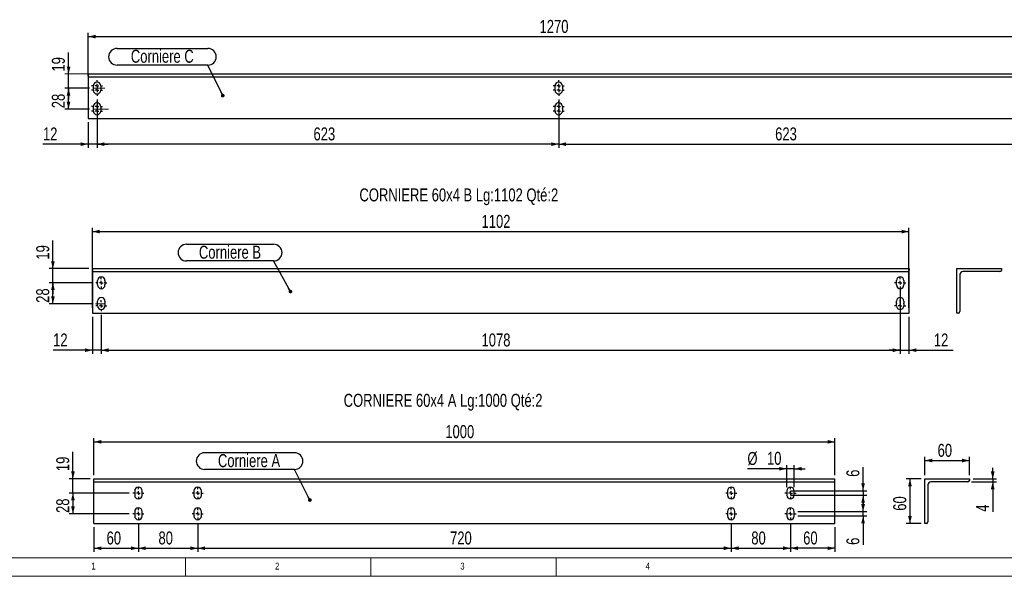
# Model space of a CAD drawing. Header units: millimetres. Extents: x -187 to 415, y 5 to 292.
# Tile 2 of 4: x 15 to 281, y 5 to 155. Entities that reach past the tile are written whole.
import ezdxf

# ---------------------------------------------------------------- set-up
doc = ezdxf.new("R2010")
doc.units = ezdxf.units.MM
doc.linetypes.add('CENTERX2', pattern=[20.32, 12.7, -2.54, 2.54, -2.54])
for name, color, linetype in [('COTES', 1, 'Continuous'), ('NOTES', 6, 'Continuous'), ('TRAIT-MIXTES', 3, 'CENTERX2')]:
    doc.layers.add(name, color=color, linetype=linetype)
doc.layers.add('TRAIT-FORT', color=4, linetype='Continuous', lineweight=25)
doc.styles.add('SLDTEXTSTYLE0', font='TXT', dxfattribs={"width": 0.75})
doc.dimstyles.new('SLDDIMSTYLE0', dxfattribs={"dimtxt": 3.5, "dimasz": 2, "dimexe": 0, "dimexo": 0.0625, "dimgap": 0.875, "dimtad": 1, "dimdec": 0, "dimlfac": 5, "dimrnd": 1e-09, "dimzin": 12, "dimdsep": 46, "dimtxsty": 'SLDTEXTSTYLE0', "dimsah": 1, "dimcen": 0.09, "dimadec": 0, "dimazin": 3, "dimtfac": 1, "dimtdec": 0, "dimtofl": 0, "dimtmove": 0, "dimatfit": 3, "dimfxl": 1, "dimfrac": 2, "dimtolj": 1, "dimtzin": 12, "dimarcsym": 0})
doc.dimstyles.new('SLDDIMSTYLE1', dxfattribs={"dimtxt": 3.5, "dimasz": 2, "dimexe": 0, "dimexo": 0.0625, "dimgap": 0.875, "dimtad": 1, "dimlfac": 5, "dimrnd": 1e-09, "dimzin": 12, "dimdsep": 46, "dimtxsty": 'SLDTEXTSTYLE0', "dimsah": 1, "dimcen": 0.09, "dimadec": 0, "dimazin": 3, "dimtfac": 1, "dimtmove": 0, "dimatfit": 0, "dimfxl": 1, "dimfrac": 2, "dimtolj": 1, "dimtzin": 12, "dimarcsym": 0})
doc.dimstyles.new('SLDDIMSTYLE2', dxfattribs={"dimtxt": 3.5, "dimasz": 2, "dimexe": 0, "dimexo": 0.0625, "dimgap": 0.875, "dimtad": 1, "dimlfac": 5, "dimrnd": 1e-09, "dimzin": 12, "dimdsep": 46, "dimtxsty": 'SLDTEXTSTYLE0', "dimsah": 1, "dimcen": 0.09, "dimadec": 0, "dimazin": 3, "dimtfac": 1, "dimtofl": 0, "dimtmove": 0, "dimatfit": 3, "dimfxl": 1, "dimfrac": 2, "dimtolj": 1, "dimtzin": 12, "dimarcsym": 0})
doc.dimstyles.new('SLDDIMSTYLE3', dxfattribs={"dimtxt": 0.18, "dimasz": 1, "dimexe": 0, "dimexo": 0.0625, "dimgap": 0, "dimtad": 0, "dimtih": 1, "dimtoh": 1, "dimdec": 0, "dimrnd": 1e-09, "dimzin": 0, "dimdsep": 46, "dimtxsty": 'Standard', "dimblk1": 'DOT', "dimblk2": 'DOT', "dimsah": 1, "dimcen": 0.09, "dimadec": 0, "dimazin": 0, "dimtfac": 1, "dimtdec": 0, "dimtofl": 0, "dimtmove": 0, "dimatfit": 3, "dimldrblk": 'DOT', "dimfxl": 1, "dimfrac": 2, "dimtolj": 1, "dimtzin": 0, "dimarcsym": 0})
doc.dimstyles.new('SLDDIMSTYLE4', dxfattribs={"dimtxt": 3.5, "dimasz": 2, "dimexe": 0, "dimexo": 0.0625, "dimgap": 0.875, "dimtad": 1, "dimdec": 0, "dimlfac": 5, "dimrnd": 1e-09, "dimzin": 12, "dimdsep": 46, "dimtxsty": 'SLDTEXTSTYLE0', "dimsah": 1, "dimcen": 0.09, "dimadec": 0, "dimazin": 3, "dimtfac": 1, "dimtdec": 0, "dimtmove": 0, "dimatfit": 0, "dimfxl": 1, "dimfrac": 2, "dimtolj": 1, "dimtzin": 12, "dimarcsym": 0})

# ---------------------------------------------------------------- blocks, each defined once
blk = doc.blocks.new('_D_8')
at = {"layer": 'COTES', "color": 1, "transparency": 16777216}
for p, q in [((35.27, 32.27), (35.27, 42.27)), ((35.27, 41.27), (235.27, 41.27)), ((235.27, 32.27), (235.27, 42.27))]:
    blk.add_line(p, q, dxfattribs=at)
for points in [[(35.27, 41.27), (37.27, 40.77), (37.27, 41.77)], [(235.27, 41.27), (233.27, 41.77), (233.27, 40.77)]]:
    blk.add_solid(points, dxfattribs=at)
at = {"layer": 'COTES', "color": 1, "transparency": 16777216, "insert": (130.1, 45.78), "char_height": 3.5, "attachment_point": 1, "style": 'SLDTEXTSTYLE0'}
blk.add_mtext('1000', dxfattribs=at)
blk = doc.blocks.new('_D_9')
at = {"layer": 'COTES', "color": 1, "transparency": 16777216}
for p, q in [((242.86, 28.07), (242.86, 34.42)), ((223.27, 28.07), (243.86, 28.07)), ((223.27, 26.87), (243.86, 26.87)), ((242.86, 28.07), (242.86, 26.87)), ((242.86, 26.87), (242.86, 23.87))]:
    blk.add_line(p, q, dxfattribs=at)
for points in [[(242.86, 28.07), (243.36, 30.07), (242.36, 30.07)], [(242.86, 26.87), (242.36, 24.87), (243.36, 24.87)]]:
    blk.add_solid(points, dxfattribs=at)
at = {"layer": 'COTES', "color": 1, "transparency": 16777216, "insert": (238.35, 31.83), "char_height": 3.5, "attachment_point": 1, "rotation": 90, "style": 'SLDTEXTSTYLE0'}
blk.add_mtext('6', dxfattribs=at)
blk = doc.blocks.new('_D_10')
at = {"layer": 'COTES', "color": 1, "transparency": 16777216}
for p, q in [((242.86, 22.47), (242.86, 25.47)), ((225.27, 22.47), (243.86, 22.47)), ((225.27, 21.27), (243.86, 21.27)), ((242.86, 21.27), (242.86, 22.47)), ((242.86, 21.27), (242.86, 13.47))]:
    blk.add_line(p, q, dxfattribs=at)
for points in [[(242.86, 22.47), (243.36, 24.47), (242.36, 24.47)], [(242.86, 21.27), (242.36, 19.27), (243.36, 19.27)]]:
    blk.add_solid(points, dxfattribs=at)
at = {"layer": 'COTES', "color": 1, "transparency": 16777216, "insert": (238.35, 13.47), "char_height": 3.5, "attachment_point": 1, "rotation": 90, "style": 'SLDTEXTSTYLE0'}
blk.add_mtext('6', dxfattribs=at)
blk = doc.blocks.new('_D_11')
at = {"layer": 'COTES', "color": 1, "transparency": 16777216}
for p, q in [((44.77, 27.47), (28.61, 27.47)), ((29.61, 27.47), (29.61, 21.87)), ((44.77, 21.87), (28.61, 21.87))]:
    blk.add_line(p, q, dxfattribs=at)
for points in [[(29.61, 27.47), (29.11, 25.47), (30.11, 25.47)], [(29.61, 21.87), (30.11, 23.87), (29.11, 23.87)]]:
    blk.add_solid(points, dxfattribs=at)
at = {"layer": 'COTES', "color": 1, "transparency": 16777216, "insert": (25.1, 22.08), "char_height": 3.5, "attachment_point": 1, "rotation": 90, "style": 'SLDTEXTSTYLE0'}
blk.add_mtext('28', dxfattribs=at)
blk = doc.blocks.new('_D_12')
at = {"layer": 'COTES', "color": 1, "transparency": 16777216}
for p, q in [((29.61, 31.27), (29.61, 38.54)), ((34.27, 31.27), (28.61, 31.27)), ((29.61, 27.47), (29.61, 31.27)), ((44.77, 27.47), (28.61, 27.47)), ((29.61, 27.47), (29.61, 24.47))]:
    blk.add_line(p, q, dxfattribs=at)
for points in [[(29.61, 31.27), (30.11, 33.27), (29.11, 33.27)], [(29.61, 27.47), (29.11, 25.47), (30.11, 25.47)]]:
    blk.add_solid(points, dxfattribs=at)
at = {"layer": 'COTES', "color": 1, "transparency": 16777216, "insert": (25.1, 33.37), "char_height": 3.5, "attachment_point": 1, "rotation": 90, "style": 'SLDTEXTSTYLE0'}
blk.add_mtext('19', dxfattribs=at)
blk = doc.blocks.new('_D_13')
at = {"layer": 'COTES', "color": 1, "transparency": 16777216}
for p, q in [((47.27, 19.37), (47.27, 11.57)), ((35.27, 18.27), (35.27, 11.57)), ((35.27, 12.57), (47.27, 12.57))]:
    blk.add_line(p, q, dxfattribs=at)
for points in [[(35.27, 12.57), (37.27, 12.07), (37.27, 13.07)], [(47.27, 12.57), (45.27, 13.07), (45.27, 12.07)]]:
    blk.add_solid(points, dxfattribs=at)
at = {"layer": 'COTES', "color": 1, "transparency": 16777216, "insert": (38.69, 17.09), "char_height": 3.5, "attachment_point": 1, "style": 'SLDTEXTSTYLE0'}
blk.add_mtext('60', dxfattribs=at)
blk = doc.blocks.new('_D_14')
at = {"layer": 'COTES', "color": 1, "transparency": 16777216}
for p, q in [((47.27, 19.37), (47.27, 11.57)), ((63.27, 19.37), (63.27, 11.57)), ((47.27, 12.57), (63.27, 12.57))]:
    blk.add_line(p, q, dxfattribs=at)
for points in [[(47.27, 12.57), (49.27, 12.07), (49.27, 13.07)], [(63.27, 12.57), (61.27, 13.07), (61.27, 12.07)]]:
    blk.add_solid(points, dxfattribs=at)
at = {"layer": 'COTES', "color": 1, "transparency": 16777216, "insert": (52.69, 17.09), "char_height": 3.5, "attachment_point": 1, "style": 'SLDTEXTSTYLE0'}
blk.add_mtext('80', dxfattribs=at)
blk = doc.blocks.new('_D_15')
at = {"layer": 'COTES', "color": 1, "transparency": 16777216}
for p, q in [((63.27, 19.37), (63.27, 11.57)), ((207.27, 19.37), (207.27, 11.57)), ((63.27, 12.57), (207.27, 12.57))]:
    blk.add_line(p, q, dxfattribs=at)
for points in [[(63.27, 12.57), (65.27, 12.07), (65.27, 13.07)], [(207.27, 12.57), (205.27, 13.07), (205.27, 12.07)]]:
    blk.add_solid(points, dxfattribs=at)
at = {"layer": 'COTES', "color": 1, "transparency": 16777216, "insert": (131.39, 17.09), "char_height": 3.5, "attachment_point": 1, "style": 'SLDTEXTSTYLE0'}
blk.add_mtext('720', dxfattribs=at)
blk = doc.blocks.new('_D_16')
at = {"layer": 'COTES', "color": 1, "transparency": 16777216}
for p, q in [((207.27, 19.37), (207.27, 11.57)), ((223.27, 19.37), (223.27, 11.57)), ((207.27, 12.57), (223.27, 12.57))]:
    blk.add_line(p, q, dxfattribs=at)
for points in [[(207.27, 12.57), (209.27, 12.07), (209.27, 13.07)], [(223.27, 12.57), (221.27, 13.07), (221.27, 12.07)]]:
    blk.add_solid(points, dxfattribs=at)
at = {"layer": 'COTES', "color": 1, "transparency": 16777216, "insert": (212.69, 17.09), "char_height": 3.5, "attachment_point": 1, "style": 'SLDTEXTSTYLE0'}
blk.add_mtext('80', dxfattribs=at)
blk = doc.blocks.new('_D_17')
at = {"layer": 'COTES', "color": 1, "transparency": 16777216}
for p, q in [((223.27, 19.37), (223.27, 11.57)), ((235.27, 18.27), (235.27, 11.57)), ((235.27, 12.57), (223.27, 12.57))]:
    blk.add_line(p, q, dxfattribs=at)
for points in [[(223.27, 12.57), (225.27, 12.07), (225.27, 13.07)], [(235.27, 12.57), (233.27, 13.07), (233.27, 12.07)]]:
    blk.add_solid(points, dxfattribs=at)
at = {"layer": 'COTES', "color": 1, "transparency": 16777216, "insert": (226.69, 17.09), "char_height": 3.5, "attachment_point": 1, "style": 'SLDTEXTSTYLE0'}
blk.add_mtext('60', dxfattribs=at)
blk = doc.blocks.new('_D_18')
at = {"layer": 'COTES', "color": 1, "transparency": 16777216}
for p, q in [((222.27, 29.07), (222.27, 35.01)), ((224.27, 29.07), (224.27, 35.01)), ((222.27, 34.01), (211.64, 34.01)), ((224.27, 34.01), (222.27, 34.01)), ((224.27, 34.01), (227.27, 34.01))]:
    blk.add_line(p, q, dxfattribs=at)
for points in [[(222.27, 34.01), (220.27, 34.51), (220.27, 33.51)], [(224.27, 34.01), (226.27, 33.51), (226.27, 34.51)]]:
    blk.add_solid(points, dxfattribs=at)
at = {"layer": 'COTES', "color": 1, "transparency": 16777216, "char_height": 3.5, "attachment_point": 1, "style": 'SLDTEXTSTYLE0'}
for s, insert in [('%%c', (211.64, 38.53)), ('10', (216.92, 38.58))]:
    blk.add_mtext(s, dxfattribs=dict(at, insert=insert))
blk = doc.blocks.new('SW_NOTE_5')
at = {"layer": 'NOTES', "color": 0}
for p, q in [((-24.28, 4.53), (0, 4.53)), ((0, 0), (-24.28, 0))]:
    blk.add_line(p, q, dxfattribs=at)
for centre, start, end in [((-24.28, 2.26), 90, 270), ((0, 2.26), 270, 90)]:
    blk.add_arc(centre, 2.26, start, end, dxfattribs=at)
at = {"layer": 'NOTES', "color": 0, "insert": (-12.3, 4.12), "char_height": 3.5, "attachment_point": 2, "style": 'SLDTEXTSTYLE0'}
blk.add_mtext('Corniere A', dxfattribs=at)
blk = doc.blocks.new('_Dot')
at = {"color": 0, "linetype": 'ByBlock', "lineweight": -2}
blk.add_line((-0.5, 0), (-1, 0), dxfattribs=at)
at = {"color": 0, "linetype": 'ByBlock', "const_width": 0.5}
blk.add_lwpolyline([(-0.25, 0, 1), (0.25, 0, 1)], format="xyb", close=True, dxfattribs=at)
blk = doc.blocks.new('SW_CENTERMARKSYMBOL_8')
at = {"layer": 'TRAIT-MIXTES', "color": 0}
for p, q in [((-1, 0), (-1.5, 0)), ((0, 0), (-0.5, 0)), ((0, 1), (0, 1.5)), ((0, 0), (0, 0.5)), ((0, 0), (0, -0.5)), ((0, 0), (0.5, 0)), ((1, 0), (1.5, 0)), ((0, -1), (0, -1.5))]:
    blk.add_line(p, q, dxfattribs=at)
blk = doc.blocks.new('SW_CENTERMARKSYMBOL_9')
at = {"layer": 'TRAIT-MIXTES', "color": 0}
for p, q in [((-1, 0), (-1.5, 0)), ((0, 0), (-0.5, 0)), ((0, 1), (0, 1.5)), ((0, 0), (0, 0.5)), ((0, 0), (0, -0.5)), ((0, 0), (0.5, 0)), ((1, 0), (1.5, 0)), ((0, -1), (0, -1.5))]:
    blk.add_line(p, q, dxfattribs=at)
blk = doc.blocks.new('SW_CENTERMARKSYMBOL_10')
at = {"layer": 'TRAIT-MIXTES', "color": 0}
for p, q in [((-1, 0), (-1.5, 0)), ((0, 0), (-0.5, 0)), ((0, 1), (0, 1.5)), ((0, 0), (0, 0.5)), ((0, 0), (0, -0.5)), ((0, 0), (0.5, 0)), ((1, 0), (1.5, 0)), ((0, -1), (0, -1.5))]:
    blk.add_line(p, q, dxfattribs=at)
blk = doc.blocks.new('SW_CENTERMARKSYMBOL_11')
at = {"layer": 'TRAIT-MIXTES', "color": 0}
for p, q in [((-1, 0), (-1.5, 0)), ((0, 0), (-0.5, 0)), ((0, 1), (0, 1.5)), ((0, 0), (0, 0.5)), ((0, 0), (0, -0.5)), ((0, 0), (0.5, 0)), ((1, 0), (1.5, 0)), ((0, -1), (0, -1.5))]:
    blk.add_line(p, q, dxfattribs=at)
blk = doc.blocks.new('SW_CENTERMARKSYMBOL_12')
at = {"layer": 'TRAIT-MIXTES', "color": 0}
for p, q in [((-1, 0), (-1.5, 0)), ((0, 0), (-0.5, 0)), ((0, 1), (0, 1.5)), ((0, 0), (0, 0.5)), ((0, 0), (0, -0.5)), ((0, 0), (0.5, 0)), ((1, 0), (1.5, 0)), ((0, -1), (0, -1.5))]:
    blk.add_line(p, q, dxfattribs=at)
blk = doc.blocks.new('SW_CENTERMARKSYMBOL_13')
at = {"layer": 'TRAIT-MIXTES', "color": 0}
for p, q in [((-1, 0), (-1.5, 0)), ((0, 0), (-0.5, 0)), ((0, 1), (0, 1.5)), ((0, 0), (0, 0.5)), ((0, 0), (0, -0.5)), ((0, 0), (0.5, 0)), ((1, 0), (1.5, 0)), ((0, -1), (0, -1.5))]:
    blk.add_line(p, q, dxfattribs=at)
blk = doc.blocks.new('SW_CENTERMARKSYMBOL_14')
at = {"layer": 'TRAIT-MIXTES', "color": 0}
for p, q in [((-1, 0), (-1.5, 0)), ((0, 0), (-0.5, 0)), ((0, 1), (0, 1.5)), ((0, 0), (0, 0.5)), ((0, 0), (0, -0.5)), ((0, 0), (0.5, 0)), ((1, 0), (1.5, 0)), ((0, -1), (0, -1.5))]:
    blk.add_line(p, q, dxfattribs=at)
blk = doc.blocks.new('SW_CENTERMARKSYMBOL_15')
at = {"layer": 'TRAIT-MIXTES', "color": 0}
for p, q in [((-1, 0), (-1.5, 0)), ((0, 0), (-0.5, 0)), ((0, 1), (0, 1.5)), ((0, 0), (0, 0.5)), ((0, 0), (0, -0.5)), ((0, 0), (0.5, 0)), ((1, 0), (1.5, 0)), ((0, -1), (0, -1.5))]:
    blk.add_line(p, q, dxfattribs=at)
blk = doc.blocks.new('_D_19')
at = {"layer": 'COTES', "color": 1, "transparency": 16777216}
for p, q in [((259.56, 32.27), (259.56, 37.23)), ((271.56, 32.27), (271.56, 37.23)), ((259.56, 36.23), (271.56, 36.23))]:
    blk.add_line(p, q, dxfattribs=at)
for points in [[(259.56, 36.23), (261.56, 35.73), (261.56, 36.73)], [(271.56, 36.23), (269.56, 36.73), (269.56, 35.73)]]:
    blk.add_solid(points, dxfattribs=at)
at = {"layer": 'COTES', "color": 1, "transparency": 16777216, "insert": (262.97, 40.74), "char_height": 3.5, "attachment_point": 1, "style": 'SLDTEXTSTYLE0'}
blk.add_mtext('60', dxfattribs=at)
blk = doc.blocks.new('_D_20')
at = {"layer": 'COTES', "color": 1, "transparency": 16777216}
for p, q in [((258.56, 31.27), (254.51, 31.27)), ((255.51, 31.27), (255.51, 19.27)), ((258.56, 19.27), (254.51, 19.27))]:
    blk.add_line(p, q, dxfattribs=at)
for points in [[(255.51, 31.27), (255.01, 29.27), (256.01, 29.27)], [(255.51, 19.27), (256.01, 21.27), (255.01, 21.27)]]:
    blk.add_solid(points, dxfattribs=at)
at = {"layer": 'COTES', "color": 1, "transparency": 16777216, "insert": (251, 22.68), "char_height": 3.5, "attachment_point": 1, "rotation": 90, "style": 'SLDTEXTSTYLE0'}
blk.add_mtext('60', dxfattribs=at)
blk = doc.blocks.new('_D_21')
at = {"layer": 'COTES', "color": 1, "transparency": 16777216}
for p, q in [((277.85, 31.27), (277.85, 34.27)), ((272.16, 30.47), (278.85, 30.47)), ((272.56, 31.27), (278.85, 31.27)), ((277.85, 31.27), (277.85, 30.47)), ((277.85, 30.47), (277.85, 22.42))]:
    blk.add_line(p, q, dxfattribs=at)
for points in [[(277.85, 31.27), (278.35, 33.27), (277.35, 33.27)], [(277.85, 30.47), (277.35, 28.47), (278.35, 28.47)]]:
    blk.add_solid(points, dxfattribs=at)
at = {"layer": 'COTES', "color": 1, "transparency": 16777216, "insert": (273.34, 22.42), "char_height": 3.5, "attachment_point": 1, "rotation": 90, "style": 'SLDTEXTSTYLE0'}
blk.add_mtext('4', dxfattribs=at)
blk = doc.blocks.new('_D_22')
at = {"layer": 'COTES', "color": 1, "transparency": 16777216}
for p, q in [((34.76, 84.19), (23.2, 84.19)), ((24.2, 78.52), (24.2, 84.19)), ((34.66, 78.52), (23.2, 78.52))]:
    blk.add_line(p, q, dxfattribs=at)
for points in [[(24.2, 84.19), (23.7, 82.19), (24.7, 82.19)], [(24.2, 78.52), (24.7, 80.52), (23.7, 80.52)]]:
    blk.add_solid(points, dxfattribs=at)
at = {"layer": 'COTES', "color": 1, "transparency": 16777216, "insert": (19.69, 78.77), "char_height": 3.5, "attachment_point": 1, "rotation": 90, "style": 'SLDTEXTSTYLE0'}
blk.add_mtext('28', dxfattribs=at)
blk = doc.blocks.new('_D_23')
at = {"layer": 'COTES', "color": 1, "transparency": 16777216}
for p, q in [((34.86, 77.39), (34.86, 98.99)), ((255.25, 77.39), (255.25, 98.99)), ((34.86, 97.99), (255.25, 97.99))]:
    blk.add_line(p, q, dxfattribs=at)
for points in [[(34.86, 97.99), (36.86, 97.49), (36.86, 98.49)], [(255.25, 97.99), (253.25, 98.49), (253.25, 97.49)]]:
    blk.add_solid(points, dxfattribs=at)
at = {"layer": 'COTES', "color": 1, "transparency": 16777216, "insert": (139.88, 102.5), "char_height": 3.5, "attachment_point": 1, "style": 'SLDTEXTSTYLE0'}
blk.add_mtext('1102', dxfattribs=at)
blk = doc.blocks.new('_D_24')
at = {"layer": 'COTES', "color": 1, "transparency": 16777216}
for p, q in [((34.86, 74.99), (34.86, 64.99)), ((37.26, 75.49), (37.26, 64.99)), ((34.86, 65.99), (24.25, 65.99)), ((37.26, 65.99), (34.86, 65.99)), ((37.26, 65.99), (40.26, 65.99))]:
    blk.add_line(p, q, dxfattribs=at)
for points in [[(34.86, 65.99), (32.86, 66.49), (32.86, 65.49)], [(37.26, 65.99), (39.26, 65.49), (39.26, 66.49)]]:
    blk.add_solid(points, dxfattribs=at)
at = {"layer": 'COTES', "color": 1, "transparency": 16777216, "insert": (24.25, 70.5), "char_height": 3.5, "attachment_point": 1, "style": 'SLDTEXTSTYLE0'}
blk.add_mtext('12', dxfattribs=at)
blk = doc.blocks.new('_D_25')
at = {"layer": 'COTES', "color": 1, "transparency": 16777216}
for p, q in [((252.86, 82.59), (252.86, 64.99)), ((37.26, 75.49), (37.26, 64.99)), ((37.26, 65.99), (252.86, 65.99))]:
    blk.add_line(p, q, dxfattribs=at)
for points in [[(37.26, 65.99), (39.26, 65.49), (39.26, 66.49)], [(252.86, 65.99), (250.86, 66.49), (250.86, 65.49)]]:
    blk.add_solid(points, dxfattribs=at)
at = {"layer": 'COTES', "color": 1, "transparency": 16777216, "insert": (139.88, 70.5), "char_height": 3.5, "attachment_point": 1, "style": 'SLDTEXTSTYLE0'}
blk.add_mtext('1078', dxfattribs=at)
blk = doc.blocks.new('_D_26')
at = {"layer": 'COTES', "color": 1, "transparency": 16777216}
for p, q in [((252.86, 75.49), (252.86, 64.99)), ((255.25, 74.99), (255.25, 64.99)), ((252.86, 65.99), (249.86, 65.99)), ((252.86, 65.99), (255.25, 65.99)), ((255.25, 65.99), (267.13, 65.99))]:
    blk.add_line(p, q, dxfattribs=at)
for points in [[(252.86, 65.99), (250.86, 66.49), (250.86, 65.49)], [(255.25, 65.99), (257.25, 65.49), (257.25, 66.49)]]:
    blk.add_solid(points, dxfattribs=at)
at = {"layer": 'COTES', "color": 1, "transparency": 16777216, "insert": (261.96, 70.5), "char_height": 3.5, "attachment_point": 1, "style": 'SLDTEXTSTYLE0'}
blk.add_mtext('12', dxfattribs=at)
blk = doc.blocks.new('_D_27')
at = {"layer": 'COTES', "color": 1, "transparency": 16777216}
for p, q in [((24.2, 87.99), (24.2, 95.59)), ((33.86, 87.99), (23.2, 87.99)), ((24.2, 84.19), (24.2, 87.99)), ((34.76, 84.19), (23.2, 84.19)), ((24.2, 84.19), (24.2, 81.19))]:
    blk.add_line(p, q, dxfattribs=at)
for points in [[(24.2, 87.99), (24.7, 89.99), (23.7, 89.99)], [(24.2, 84.19), (23.7, 82.19), (24.7, 82.19)]]:
    blk.add_solid(points, dxfattribs=at)
at = {"layer": 'COTES', "color": 1, "transparency": 16777216, "insert": (19.69, 90.42), "char_height": 3.5, "attachment_point": 1, "rotation": 90, "style": 'SLDTEXTSTYLE0'}
blk.add_mtext('19', dxfattribs=at)
blk = doc.blocks.new('SW_NOTE_6')
at = {"layer": 'NOTES', "color": 0}
for p, q in [((-23.52, 4.53), (0, 4.53)), ((0, 0), (-23.52, 0))]:
    blk.add_line(p, q, dxfattribs=at)
for centre, start, end in [((-23.52, 2.26), 90, 270), ((0, 2.26), 270, 90)]:
    blk.add_arc(centre, 2.26, start, end, dxfattribs=at)
at = {"layer": 'NOTES', "color": 0, "insert": (-11.78, 4.12), "char_height": 3.5, "attachment_point": 2, "style": 'SLDTEXTSTYLE0'}
blk.add_mtext('Corniere B', dxfattribs=at)
blk = doc.blocks.new('SW_CENTERMARKSYMBOL_16')
at = {"layer": 'TRAIT-MIXTES', "color": 0}
for p, q in [((-1, 0), (-1.498, 0)), ((0, 0), (-0.5, 0)), ((0, 1), (0, 1.498)), ((0, 0), (0, 0.5)), ((0, 0), (0, -0.5)), ((0, 0), (0.5, 0)), ((1, 0), (1.498, 0)), ((0, -1), (0, -1.498))]:
    blk.add_line(p, q, dxfattribs=at)
blk = doc.blocks.new('SW_CENTERMARKSYMBOL_17')
at = {"layer": 'TRAIT-MIXTES', "color": 0}
for p, q in [((-1, 0), (-1.5, 0)), ((0, 0), (-0.5, 0)), ((0, 1), (0, 1.5)), ((0, 0), (0, 0.5)), ((0, 0), (0, -0.5)), ((0, 0), (0.5, 0)), ((1, 0), (1.5, 0)), ((0, -1), (0, -1.5))]:
    blk.add_line(p, q, dxfattribs=at)
blk = doc.blocks.new('SW_CENTERMARKSYMBOL_18')
at = {"layer": 'TRAIT-MIXTES', "color": 0}
for p, q in [((-1, 0), (-1.498, 0)), ((0, 0), (-0.5, 0)), ((0, 1), (0, 1.498)), ((0, 0), (0, 0.5)), ((0, 0), (0, -0.5)), ((0, 0), (0.5, 0)), ((1, 0), (1.498, 0)), ((0, -1), (0, -1.498))]:
    blk.add_line(p, q, dxfattribs=at)
blk = doc.blocks.new('SW_CENTERMARKSYMBOL_19')
at = {"layer": 'TRAIT-MIXTES', "color": 0}
for p, q in [((-1, 0), (-1.5, 0)), ((0, 0), (-0.5, 0)), ((0, 1), (0, 1.5)), ((0, 0), (0, 0.5)), ((0, 0), (0, -0.5)), ((0, 0), (0.5, 0)), ((1, 0), (1.5, 0)), ((0, -1), (0, -1.5))]:
    blk.add_line(p, q, dxfattribs=at)
blk = doc.blocks.new('_D_28')
at = {"layer": 'COTES', "color": 1, "transparency": 16777216}
for p, q in [((34.11, 136.64), (27.42, 136.64)), ((28.42, 131.04), (28.42, 136.64)), ((34.11, 131.04), (27.42, 131.04))]:
    blk.add_line(p, q, dxfattribs=at)
for points in [[(28.42, 136.64), (27.92, 134.64), (28.92, 134.64)], [(28.42, 131.04), (28.92, 133.04), (27.92, 133.04)]]:
    blk.add_solid(points, dxfattribs=at)
at = {"layer": 'COTES', "color": 1, "transparency": 16777216, "insert": (23.91, 131.26), "char_height": 3.5, "attachment_point": 1, "rotation": 90, "style": 'SLDTEXTSTYLE0'}
blk.add_mtext('28', dxfattribs=at)
blk = doc.blocks.new('_D_29')
at = {"layer": 'COTES', "color": 1, "transparency": 16777216}
for p, q in [((28.42, 140.5), (28.42, 146.33)), ((28.42, 136.64), (28.42, 140.5)), ((34.11, 136.64), (27.42, 136.64)), ((28.42, 136.64), (28.42, 133.64))]:
    blk.add_line(p, q, dxfattribs=at)
for points in [[(28.42, 140.5), (28.92, 142.5), (27.92, 142.5)], [(28.42, 136.64), (27.92, 134.64), (28.92, 134.64)]]:
    blk.add_solid(points, dxfattribs=at)
at = {"layer": 'COTES', "color": 1, "transparency": 16777216, "insert": (23.91, 141.15), "char_height": 3.5, "attachment_point": 1, "rotation": 90, "style": 'SLDTEXTSTYLE0'}
blk.add_mtext('19', dxfattribs=at)
blk = doc.blocks.new('_D_30')
at = {"layer": 'COTES', "color": 1, "transparency": 16777216}
for p, q in [((160.71, 128.01), (160.71, 120.57)), ((285.31, 128.01), (285.31, 120.57)), ((160.71, 121.57), (285.31, 121.57))]:
    blk.add_line(p, q, dxfattribs=at)
for points in [[(160.71, 121.57), (162.71, 121.07), (162.71, 122.07)], [(285.31, 121.57), (283.31, 122.07), (283.31, 121.07)]]:
    blk.add_solid(points, dxfattribs=at)
at = {"layer": 'COTES', "color": 1, "transparency": 16777216, "insert": (219.13, 126.09), "char_height": 3.5, "attachment_point": 1, "style": 'SLDTEXTSTYLE0'}
blk.add_mtext('623', dxfattribs=at)
blk = doc.blocks.new('_D_31')
at = {"layer": 'COTES', "color": 1, "transparency": 16777216}
for p, q in [((36.11, 133.61), (36.11, 120.57)), ((160.71, 133.61), (160.71, 120.57)), ((160.71, 121.57), (36.11, 121.57))]:
    blk.add_line(p, q, dxfattribs=at)
for points in [[(36.11, 121.57), (38.11, 121.07), (38.11, 122.07)], [(160.71, 121.57), (158.71, 122.07), (158.71, 121.07)]]:
    blk.add_solid(points, dxfattribs=at)
at = {"layer": 'COTES', "color": 1, "transparency": 16777216, "insert": (94.53, 126.09), "char_height": 3.5, "attachment_point": 1, "style": 'SLDTEXTSTYLE0'}
blk.add_mtext('623', dxfattribs=at)
blk = doc.blocks.new('_D_32')
at = {"layer": 'COTES', "color": 1, "transparency": 16777216}
for p, q in [((36.11, 133.61), (36.11, 120.57)), ((33.71, 127.5), (33.71, 120.57)), ((33.71, 121.57), (21.51, 121.57)), ((36.11, 121.57), (33.71, 121.57)), ((36.11, 121.57), (39.11, 121.57))]:
    blk.add_line(p, q, dxfattribs=at)
for points in [[(33.71, 121.57), (31.71, 122.07), (31.71, 121.07)], [(36.11, 121.57), (38.11, 121.07), (38.11, 122.07)]]:
    blk.add_solid(points, dxfattribs=at)
at = {"layer": 'COTES', "color": 1, "transparency": 16777216, "insert": (21.51, 126.09), "char_height": 3.5, "attachment_point": 1, "style": 'SLDTEXTSTYLE0'}
blk.add_mtext('12', dxfattribs=at)
blk = doc.blocks.new('_D_34')
at = {"layer": 'COTES', "color": 1, "transparency": 16777216}
for p, q in [((33.71, 139.9), (33.71, 151.57)), ((287.71, 141.5), (287.71, 151.57)), ((33.71, 150.57), (287.71, 150.57))]:
    blk.add_line(p, q, dxfattribs=at)
for points in [[(33.71, 150.57), (35.71, 150.07), (35.71, 151.07)], [(287.71, 150.57), (285.71, 151.07), (285.71, 150.07)]]:
    blk.add_solid(points, dxfattribs=at)
at = {"layer": 'COTES', "color": 1, "transparency": 16777216, "insert": (155.54, 155.08), "char_height": 3.5, "attachment_point": 1, "style": 'SLDTEXTSTYLE0'}
blk.add_mtext('1270', dxfattribs=at)
blk = doc.blocks.new('SW_NOTE_7')
at = {"layer": 'NOTES', "color": 0}
for p, q in [((-24.53, 4.53), (0, 4.53)), ((0, 0), (-24.53, 0))]:
    blk.add_line(p, q, dxfattribs=at)
for centre, start, end in [((-24.53, 2.26), 90, 270), ((0, 2.26), 270, 90)]:
    blk.add_arc(centre, 2.26, start, end, dxfattribs=at)
at = {"layer": 'NOTES', "color": 0, "insert": (-12.32, 4.15), "char_height": 3.5, "attachment_point": 2, "style": 'SLDTEXTSTYLE0'}
blk.add_mtext('Corniere C', dxfattribs=at)
blk = doc.blocks.new('SW_CENTERMARKSYMBOL_20')
at = {"layer": 'TRAIT-MIXTES', "color": 0}
for p, q in [((-1, 0), (-1.498, 0)), ((0, 0), (-0.5, 0)), ((0, 1), (0, 1.498)), ((0, 0), (0, 0.5)), ((0, 0), (0, -0.5)), ((0, 0), (0.5, 0)), ((1, 0), (1.498, 0)), ((0, -1), (0, -1.498))]:
    blk.add_line(p, q, dxfattribs=at)
blk = doc.blocks.new('SW_CENTERMARKSYMBOL_21')
at = {"layer": 'TRAIT-MIXTES', "color": 0}
for p, q in [((-1, 0), (-1.498, 0)), ((0, 0), (-0.5, 0)), ((0, 1), (0, 1.498)), ((0, 0), (0, 0.5)), ((0, 0), (0, -0.5)), ((0, 0), (0.5, 0)), ((1, 0), (1.498, 0)), ((0, -1), (0, -1.498))]:
    blk.add_line(p, q, dxfattribs=at)
blk = doc.blocks.new('SW_CENTERMARKSYMBOL_22')
at = {"layer": 'TRAIT-MIXTES', "color": 0}
for p, q in [((-1, 0), (-1.498, 0)), ((0, 0), (-0.5, 0)), ((0, 1), (0, 1.498)), ((0, 0), (0, 0.5)), ((0, 0), (0, -0.5)), ((0, 0), (0.5, 0)), ((1, 0), (1.498, 0)), ((0, -1), (0, -1.498))]:
    blk.add_line(p, q, dxfattribs=at)
blk = doc.blocks.new('SW_CENTERMARKSYMBOL_23')
at = {"layer": 'TRAIT-MIXTES', "color": 0}
for p, q in [((-1, 0), (-1.498, 0)), ((0, 0), (-0.5, 0)), ((0, 1), (0, 1.498)), ((0, 0), (0, 0.5)), ((0, 0), (0, -0.5)), ((0, 0), (0.5, 0)), ((1, 0), (1.498, 0)), ((0, -1), (0, -1.498))]:
    blk.add_line(p, q, dxfattribs=at)
blk = doc.blocks.new('SW_CENTERMARKSYMBOL_28')
at = {"layer": 'TRAIT-MIXTES', "color": 0}
for p, q in [((-1, 0), (-1.498, 0)), ((0, 0), (-0.5, 0)), ((0, 1), (0, 1.498)), ((0, 0), (0, 0.5)), ((0, 0), (0, -0.5)), ((0, 0), (0.5, 0)), ((1, 0), (1.498, 0)), ((0, -1), (0, -1.498))]:
    blk.add_line(p, q, dxfattribs=at)
blk = doc.blocks.new('SW_CENTERMARKSYMBOL_29')
at = {"layer": 'TRAIT-MIXTES', "color": 0}
for p, q in [((-1, 0), (-1.498, 0)), ((0, 0), (-0.5, 0)), ((0, 1), (0, 1.498)), ((0, 0), (0, 0.5)), ((0, 0), (0, -0.5)), ((0, 0), (0.5, 0)), ((1, 0), (1.498, 0)), ((0, -1), (0, -1.498))]:
    blk.add_line(p, q, dxfattribs=at)
blk = doc.blocks.new('SW_CENTERMARKSYMBOL_30')
at = {"layer": 'TRAIT-MIXTES', "color": 0}
for p, q in [((-1, 0), (-1.498, 0)), ((0, 0), (-0.5, 0)), ((0, 1), (0, 1.498)), ((0, 0), (0, 0.5)), ((0, 0), (0, -0.5)), ((0, 0), (0.5, 0)), ((1, 0), (1.498, 0)), ((0, -1), (0, -1.498))]:
    blk.add_line(p, q, dxfattribs=at)
blk = doc.blocks.new('SW_CENTERMARKSYMBOL_31')
at = {"layer": 'TRAIT-MIXTES', "color": 0}
for p, q in [((-1, 0), (-1.498, 0)), ((0, 0), (-0.5, 0)), ((0, 1), (0, 1.498)), ((0, 0), (0, 0.5)), ((0, 0), (0, -0.5)), ((0, 0), (0.5, 0)), ((1, 0), (1.498, 0)), ((0, -1), (0, -1.498))]:
    blk.add_line(p, q, dxfattribs=at)

msp = doc.modelspace()

# ---------------------------------------------------------------- linework, layer by layer
at = {"color": 7, "linetype": 'Continuous', "lineweight": 18}
for p, q in [((10, 10), (410, 10)), ((60, 5), (60, 10)), ((110, 10), (110, 5)), ((160, 5), (160, 10)), ((5, 5), (415, 5))]:
    msp.add_line(p, q, dxfattribs=at)
at = {"layer": 'TRAIT-FORT', "color": 4, "linetype": 'Continuous', "lineweight": 25}
for p, q in [((33.7094, 140.5048), (287.7095, 140.5048)), ((33.7094, 140.5048), (33.7094, 140.1048)), ((33.7094, 140.1048), (33.7094, 139.7048)), ((33.7094, 139.7048), (287.7095, 139.7048)), ((33.7094, 139.7048), (33.7094, 138.9048)), ((33.7094, 138.9048), (33.7094, 128.9048)), ((35.1109, 136.768), (35.1109, 137.3048)), ((35.1109, 136.1048), (35.1109, 136.6416)), ((37.1076, 137.3048), (37.1076, 136.768)), ((37.1076, 136.6416), (37.1076, 136.1048)), ((159.7112, 136.768), (159.7112, 137.3048)), ((159.7112, 136.1048), (159.7112, 136.6416)), ((161.707, 137.3048), (161.707, 136.768)), ((161.707, 136.6416), (161.707, 136.1048)), ((35.1109, 131.168), (35.1109, 131.7048)), ((35.1109, 130.5048), (35.1109, 131.0416)), ((37.1076, 131.7048), (37.1076, 131.168)), ((37.1076, 131.0416), (37.1076, 130.5048)), ((159.7112, 131.168), (159.7112, 131.7048)), ((159.7112, 130.5048), (159.7112, 131.0416)), ((161.707, 131.7048), (161.707, 131.168)), ((161.707, 131.0416), (161.707, 130.5048)), ((33.7094, 128.9048), (33.7094, 128.5048)), ((33.7094, 128.5048), (287.7095, 128.5048)), ((34.8567, 87.9877), (34.8567, 87.5877)), ((34.8567, 87.9877), (255.2546, 87.9877)), ((255.2546, 87.9877), (255.2546, 87.5877)), ((268.2041, 87.9877), (280.2041, 87.9877)), ((268.2041, 75.9877), (268.2041, 87.9877)), ((280.2041, 87.9877), (280.2041, 87.5877)), ((34.8567, 87.5877), (34.8567, 87.1877)), ((34.8567, 87.1877), (255.2546, 87.1877)), ((34.8567, 87.1877), (34.8567, 86.3877)), ((34.8567, 86.3877), (34.8567, 76.3877)), ((255.2546, 87.1877), (255.2546, 87.5877)), ((255.2546, 86.3877), (255.2546, 87.1877)), ((255.2546, 76.3877), (255.2546, 86.3877)), ((269.0041, 86.3877), (269.0041, 76.3877)), ((279.8041, 87.1877), (269.8041, 87.1877)), ((36.259, 84.2509), (36.259, 84.7877)), ((36.259, 83.5877), (36.259, 84.1245)), ((38.2548, 84.7877), (38.2548, 84.2509)), ((38.2548, 84.1245), (38.2548, 83.5877)), ((251.858, 84.2509), (251.858, 84.7877)), ((251.858, 83.5877), (251.858, 84.1245)), ((253.8539, 84.7877), (253.8539, 84.2509)), ((253.8539, 84.1245), (253.8539, 83.5877)), ((36.259, 78.6509), (36.259, 79.1877)), ((36.259, 77.9877), (36.259, 78.5245)), ((38.2548, 79.1877), (38.2548, 78.6509)), ((38.2548, 78.5245), (38.2548, 77.9877)), ((251.858, 78.6509), (251.858, 79.1877)), ((251.858, 77.9877), (251.858, 78.5245)), ((253.8539, 79.1877), (253.8539, 78.6509)), ((253.8539, 78.5245), (253.8539, 77.9877)), ((34.8567, 76.3877), (34.8567, 75.9877)), ((34.8567, 75.9877), (255.2546, 75.9877)), ((255.2546, 75.9877), (255.2546, 76.3877)), ((268.6041, 75.9877), (268.2041, 75.9877)), ((35.2714, 30.8682), (35.2714, 31.2682)), ((35.2714, 31.2682), (235.2714, 31.2682)), ((35.2714, 30.4682), (35.2714, 30.8682)), ((35.2714, 30.4682), (235.2714, 30.4682)), ((35.2714, 29.6682), (35.2714, 30.4682)), ((35.2714, 19.6682), (35.2714, 29.6682)), ((235.2714, 30.8682), (235.2714, 31.2682)), ((235.2714, 30.4682), (235.2714, 30.8682)), ((235.2714, 29.6682), (235.2714, 30.4682)), ((235.2714, 19.6682), (235.2714, 29.6682)), ((259.5563, 31.2682), (271.5563, 31.2682)), ((259.5563, 19.2682), (259.5563, 31.2682)), ((260.3563, 29.6682), (260.3563, 19.6682)), ((271.1563, 30.4682), (261.1563, 30.4682)), ((271.5563, 31.2682), (271.5563, 30.8682)), ((46.2714, 28.0682), (46.2714, 26.8682)), ((48.2718, 26.8682), (48.2718, 28.0682)), ((62.2718, 28.0682), (62.2718, 26.8682)), ((64.2714, 26.8682), (64.2714, 28.0682)), ((206.2713, 28.0682), (206.2713, 26.8682)), ((208.2717, 26.8682), (208.2717, 28.0682)), ((222.2716, 28.0682), (222.2716, 26.8682)), ((224.2713, 26.8682), (224.2713, 28.0682)), ((46.2714, 22.4682), (46.2714, 21.2682)), ((48.2718, 21.2682), (48.2718, 22.4682)), ((62.2718, 22.4682), (62.2718, 21.2682)), ((64.2714, 21.2682), (64.2714, 22.4682)), ((206.2713, 22.4682), (206.2713, 21.2682)), ((208.2717, 21.2682), (208.2717, 22.4682)), ((222.2716, 22.4682), (222.2716, 21.2682)), ((224.2713, 21.2682), (224.2713, 22.4682)), ((35.2714, 19.2682), (35.2714, 19.6682)), ((35.2714, 19.2682), (235.2714, 19.2682)), ((235.2714, 19.2682), (235.2714, 19.6682)), ((259.9563, 19.2682), (259.5563, 19.2682))]:
    msp.add_line(p, q, dxfattribs=at)
for centre, radius, start, end in [((36.1092, 137.3048), 0.998, 0, 180), ((160.7092, 137.3048), 0.998, 0, 180), ((36.1092, 136.7048), 1, 176.375693, 183.624307), ((36.1092, 136.1048), 0.998, 180, 0), ((36.1092, 136.7048), 1, 356.375693, 3.624307), ((160.7092, 136.7048), 1, 176.375693, 183.624307), ((160.7092, 136.1048), 0.998, 180, 0), ((160.7092, 136.7048), 1, 356.375693, 3.624307), ((36.1092, 131.1048), 1, 176.375693, 183.624307), ((36.1092, 131.7048), 0.998, 0, 180), ((36.1092, 130.5048), 0.998, 180, 0), ((36.1092, 131.1048), 1, 356.375693, 3.624307), ((160.7092, 131.1048), 1, 176.375693, 183.624307), ((160.7092, 131.7048), 0.998, 0, 180), ((160.7092, 130.5048), 0.998, 180, 0), ((160.7092, 131.1048), 1, 356.375693, 3.624307), ((37.2567, 84.7877), 0.998, 0, 180), ((252.8557, 84.7877), 0.998, 0, 180), ((269.8041, 86.3877), 0.8, 90, 180), ((279.8041, 87.5877), 0.4, 270, 360), ((37.2567, 84.1877), 1, 176.375693, 183.624307), ((37.2567, 83.5877), 0.998, 180, 0), ((37.2567, 84.1877), 1, 356.375693, 3.624307), ((252.8557, 84.1877), 1, 176.375693, 183.624307), ((252.8557, 83.5877), 0.998, 180, 0), ((252.8557, 84.1877), 1, 356.375693, 3.624307), ((37.2567, 79.1877), 0.998, 0, 180), ((252.8557, 79.1877), 0.998, 0, 180), ((37.2567, 78.5877), 1, 176.375693, 183.624307), ((37.2567, 77.9877), 0.998, 180, 0), ((37.2567, 78.5877), 1, 356.375693, 3.624307), ((252.8557, 78.5877), 1, 176.375693, 183.624307), ((252.8557, 77.9877), 0.998, 180, 0), ((252.8557, 78.5877), 1, 356.375693, 3.624307), ((268.6041, 76.3877), 0.4, 270, 0), ((261.1563, 29.6682), 0.8, 90, 180), ((271.1563, 30.8682), 0.4, 270, 360), ((47.2715, 28.0682), 1, 0, 180), ((47.2715, 26.8682), 1, 180, 0), ((63.2715, 28.0682), 1, 0, 180), ((63.2715, 26.8682), 1, 180, 0), ((207.2715, 28.0682), 1, 360, 180), ((207.2715, 26.8682), 1, 180, 360), ((223.2715, 28.0682), 1, 0, 180), ((223.2715, 26.8682), 1, 180, 0), ((47.2715, 22.4682), 1, 0, 180), ((47.2715, 21.2682), 1, 180, 0), ((63.2715, 22.4682), 1, 0, 180), ((63.2715, 21.2682), 1, 180, 0), ((207.2715, 22.4682), 1, 360, 180), ((207.2715, 21.2682), 1, 180, 360), ((223.2715, 22.4682), 1, 360, 180), ((223.2715, 21.2682), 1, 180, 0), ((259.9563, 19.6682), 0.4, 270, 0)]:
    msp.add_arc(centre, radius, start, end, dxfattribs=at)
at = {"layer": 'TRAIT-MIXTES', "color": 7, "linetype": 'Continuous', "lineweight": 18}
for p, q in [((33.7092, 140.5048), (27.4494, 140.5048)), ((35.1112, 136.6416), (38.2576, 136.6416)), ((35.1112, 131.0416), (39.1868, 131.0416)), ((38.2547, 78.5245), (35.6625, 78.5245))]:
    msp.add_line(p, q, dxfattribs=at)

# ---------------------------------------------------------------- block references
at = {"layer": 'NOTES', "color": 211}
for name, p in [('SW_NOTE_7', (66.0377, 142.8843)), ('SW_NOTE_6', (83.7736, 90.0541)), ('SW_NOTE_5', (89.434, 33.8277))]:
    msp.add_blockref(name, p, dxfattribs=at)
at = {"layer": 'TRAIT-MIXTES', "color": 3}
for name, p in [('SW_CENTERMARKSYMBOL_20', (36.1092, 137.3048)), ('SW_CENTERMARKSYMBOL_29', (160.7092, 137.3048)), ('SW_CENTERMARKSYMBOL_31', (36.1092, 136.1048)), ('SW_CENTERMARKSYMBOL_22', (160.7092, 136.1048)), ('SW_CENTERMARKSYMBOL_21', (36.1092, 131.7048)), ('SW_CENTERMARKSYMBOL_28', (160.7092, 131.7048)), ('SW_CENTERMARKSYMBOL_30', (36.1092, 130.5048)), ('SW_CENTERMARKSYMBOL_23', (160.7092, 130.5048)), ('SW_CENTERMARKSYMBOL_19', (37.2567, 84.1877)), ('SW_CENTERMARKSYMBOL_17', (252.8557, 84.1877)), ('SW_CENTERMARKSYMBOL_18', (37.2567, 77.9877)), ('SW_CENTERMARKSYMBOL_16', (252.8557, 77.9877)), ('SW_CENTERMARKSYMBOL_9', (47.2715, 27.4682)), ('SW_CENTERMARKSYMBOL_10', (63.2715, 27.4682)), ('SW_CENTERMARKSYMBOL_13', (207.2715, 27.4682)), ('SW_CENTERMARKSYMBOL_14', (223.2715, 27.4682)), ('SW_CENTERMARKSYMBOL_8', (47.2715, 21.8682)), ('SW_CENTERMARKSYMBOL_11', (63.2715, 21.8682)), ('SW_CENTERMARKSYMBOL_12', (207.2715, 21.8682)), ('SW_CENTERMARKSYMBOL_15', (223.2715, 21.8682))]:
    msp.add_blockref(name, p, dxfattribs=at)

# ---------------------------------------------------------------- texts
at = {"layer": 'NOTES', "color": 211, "attachment_point": 1, "style": 'SLDTEXTSTYLE0'}
for s, insert, char_height in [('CORNIERE 60x4 B Lg:1102 Qté:2', (106.9278, 109.6348), 3.5), ('CORNIERE 60x4 A Lg:1000 Qté:2', (102.6736, 54.219), 3.5), ('1', (34.5833, 8.668), 1.8521), ('2', (84.1667, 8.668), 1.8521), ('3', (134.1667, 8.668), 1.8521), ('4', (184.1667, 8.668), 1.8521)]:
    msp.add_mtext(s, dxfattribs=dict(at, insert=insert, char_height=char_height))

# ---------------------------------------------------------------- dimensions: what is measured, and where the dimension line sits
at = {"layer": 'COTES', "color": 1}
for base, p1, p2, dimstyle, picture, middle in [((287.7092, 150.5708), (33.7092, 138.9048), (287.7092, 140.5048), 'SLDDIMSTYLE2', '_D_34', (160.7092, 150.5708)), ((33.7092, 121.5744), (36.1092, 134.6068), (33.7092, 128.5048), 'SLDDIMSTYLE1', '_D_32', (24.0967, 121.5744)), ((255.2547, 97.9877), (34.8567, 76.3877), (255.2547, 76.3877), 'SLDDIMSTYLE0', '_D_23', (145.0557, 97.9877)), ((252.8556991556, 65.9876724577), (37.2566991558, 76.4896724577), (252.8556991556, 83.5876724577), 'SLDDIMSTYLE2', '_D_25', (145.0561991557, 65.9876724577)), ((34.8567, 65.9877), (37.2567, 76.4897), (34.8567, 75.9877), 'SLDDIMSTYLE1', '_D_24', (26.8387, 65.9877)), ((255.2546991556, 65.9876724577), (252.8556991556, 76.4896724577), (255.2546991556, 75.9876724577), 'SLDDIMSTYLE1', '_D_26', (264.5456247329, 65.9876724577)), ((271.5563, 36.2251), (259.5563, 31.2682), (271.5563, 31.2682), 'SLDDIMSTYLE2', '_D_19', (265.5563, 36.2251))]:
    dim = msp.add_linear_dim(base=base, p1=p1, p2=p2, dimstyle=dimstyle, dxfattribs=at)
    dim.commit()
    dim.dimension.update_dxf_attribs({"geometry": picture, "text_midpoint": middle, "dimtype": 160})
for base, p1, p2, angle, dimstyle, picture, middle in [((28.4241, 140.5048), (35.1112, 136.6416), (-186.6908, 140.5048), 90, 'SLDDIMSTYLE4', '_D_29', (28.4241, 143.74)), ((28.4241, 136.6416), (35.1112, 131.0416), (35.1112, 136.6416), 90, 'SLDDIMSTYLE2', '_D_28', (28.4241, 133.8416)), ((36.1092, 121.5744), (160.7092, 134.6068), (36.1092, 134.6068), 0, 'SLDDIMSTYLE0', '_D_31', (98.4092, 121.5744)), ((285.3112, 121.5744), (160.7092, 129.0068), (285.3112, 129.0068), 0, 'SLDDIMSTYLE0', '_D_30', (223.0102, 121.5744)), ((24.1987, 87.9877), (35.7567, 84.1877), (34.8567, 87.9877), 90, 'SLDDIMSTYLE1', '_D_27', (24.1987, 93.0012)), ((24.1987, 84.1877), (35.6625, 78.5245), (35.7567, 84.1877), 90, 'SLDDIMSTYLE0', '_D_22', (24.1987, 81.3561)), ((235.2715, 41.2682), (35.2715, 31.2682), (235.2715, 31.2682), 0, 'SLDDIMSTYLE2', '_D_8', (135.2715, 41.2682)), ((29.6107, 31.2682), (45.7715, 27.4682), (35.2715, 31.2682), 90, 'SLDDIMSTYLE1', '_D_12', (29.6107, 35.9545)), ((242.8644, 26.8682), (222.2715, 28.0682), (222.2715, 26.8682), 90, 'SLDDIMSTYLE1', '_D_9', (242.8644, 33.1263)), ((277.8549, 30.4682), (271.5563, 31.2682), (271.1563, 30.4682), 90, 'SLDDIMSTYLE1', '_D_21', (277.8549, 23.7127)), ((255.5094, 19.2682), (259.5563, 31.2682), (259.5563, 19.2682), 90, 'SLDDIMSTYLE2', '_D_20', (255.5094, 25.2682)), ((29.6107, 21.8682), (45.7715, 27.4682), (45.7715, 21.8682), 90, 'SLDDIMSTYLE2', '_D_11', (29.6107, 24.6682)), ((242.8644, 22.4682), (224.2715, 21.2682), (224.2715, 22.4682), 90, 'SLDDIMSTYLE1', '_D_10', (242.8644, 14.7583)), ((47.2715, 12.5741), (35.2715, 19.2682), (47.2715, 20.3682), 0, 'SLDDIMSTYLE2', '_D_13', (41.2715, 12.5741)), ((63.2715, 12.5741), (47.2715, 20.3682), (63.2715, 20.3682), 0, 'SLDDIMSTYLE2', '_D_14', (55.2715, 12.5741)), ((207.2715, 12.5741), (63.2715, 20.3682), (207.2715, 20.3682), 0, 'SLDDIMSTYLE2', '_D_15', (135.2715, 12.5741)), ((223.2715, 12.5741), (207.2715, 20.3682), (223.2715, 20.3682), 0, 'SLDDIMSTYLE2', '_D_16', (215.2715, 12.5741)), ((223.2715, 12.5741), (235.2715, 19.2682), (223.2715, 20.3682), 0, 'SLDDIMSTYLE2', '_D_17', (229.2715, 12.5741))]:
    dim = msp.add_linear_dim(base=base, p1=p1, p2=p2, angle=angle, dimstyle=dimstyle, dxfattribs=at)
    dim.commit()
    dim.dimension.update_dxf_attribs({"geometry": picture, "text_midpoint": middle, "dimtype": 160})
dim = msp.add_linear_dim(base=(222.2715, 34.0143), p1=(224.2715, 28.0682), p2=(222.2715, 28.0682), angle=0, text='%%c<>', dimstyle='SLDDIMSTYLE1', dxfattribs=at)
dim.commit()
dim.dimension.update_dxf_attribs({"geometry": '_D_18', "text_midpoint": (216.863, 34.0143), "dimtype": 160})

# ---------------------------------------------------------------- leaders
at = {"layer": 'NOTES', "color": 211}
for points in [[(70.0393, 134.6704), (66.0377, 142.8843)], [(88.3062, 81.8099), (83.7736, 90.0541)], [(93.5613, 25.5781), (89.434, 33.8277)]]:
    msp.add_leader(points, dimstyle='SLDDIMSTYLE3', dxfattribs=at)

doc.saveas('drawing.dxf')
